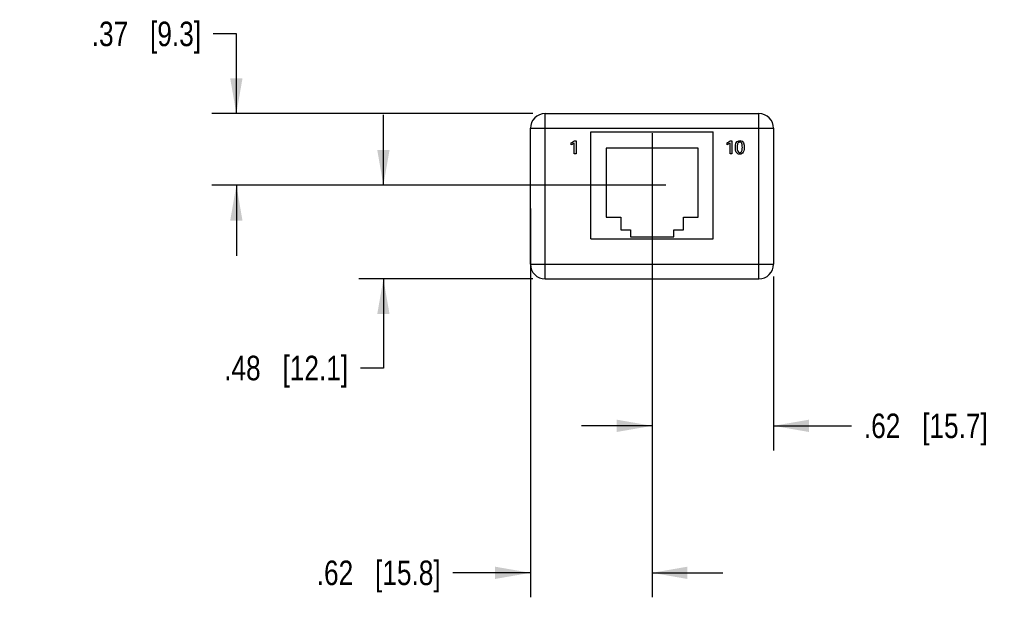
# Model space of a CAD drawing. Header units: inches. Extents: x 0 to 22, y 0 to 17.
# Tile 3 of 17: x 8.4 to 13.5, y 4.6 to 7.6. Entities that reach past the tile are written whole.
import ezdxf

# ---------------------------------------------------------------- set-up
doc = ezdxf.new("R2010")
doc.units = ezdxf.units.IN
doc.header["$LTSCALE"] = 1.21
doc.header["$MEASUREMENT"] = 0
doc.linetypes.add('CENTER', pattern=[0.6, 0.375, -0.075, 0.075, -0.075])
doc.layers.get('0').update_dxf_attribs({"linetype": 'CONTINUOUS'})
for name, color, linetype in [('02___PRT_ALL_AXES', 7, 'CONTINUOUS'), ('DATUMCURVES', 7, 'CONTINUOUS'), ('DIMENSIONS', 7, 'CONTINUOUS')]:
    doc.layers.add(name, color=color, linetype=linetype)
doc.styles.get("Standard").update_dxf_attribs({"font": 'txt', "width": 0.8})
doc.dimstyles.new('DIMSTYLE_1', dxfattribs={"dimtxt": 0.125, "dimasz": 0.18, "dimexe": 0.125, "dimexo": 0.0625, "dimgap": 0.0625, "dimtad": 0, "dimtih": 1, "dimtoh": 1, "dimzin": 4, "dimdsep": 46, "dimtxsty": 'STANDARD', "dimblk": '_FILLED', "dimblk1": '_FILLED', "dimblk2": '_FILLED', "dimcen": 0.09, "dimadec": 0, "dimazin": 0, "dimtp": 0.001, "dimtm": 0.001, "dimtfac": 1, "dimtofl": 0, "dimtmove": 0, "dimatfit": 3, "dimldrblk": '_FILLED', "dimfxl": 1, "dimtolj": 1, "dimtzin": 4, "dimarcsym": 0})

# ---------------------------------------------------------------- blocks, each defined once
blk = doc.blocks.new('_FILLED')
at = {"color": 0, "linetype": 'BYBLOCK'}
blk.add_solid([(0, 0), (-1, 0.174), (-1, -0.174)], dxfattribs=at)
blk = doc.blocks.new('*D2')
at = {"layer": 'DIMENSIONS', "color": 2, "linetype": 'CONTINUOUS'}
for p, q in [((11.6575, 6.7475), (11.6575, 4.6032)), ((11.037, 6.5872), (11.037, 4.6032)), ((11.037, 4.7282), (10.6415, 4.7282)), ((11.6575, 4.7282), (12.0175, 4.7282))]:
    blk.add_line(p, q, dxfattribs=at)
at = {"layer": 'DIMENSIONS', "color": 2, "linetype": 'CONTINUOUS', "xscale": 0.18, "yscale": 0.18, "zscale": 0.18}
blk.add_blockref('_FILLED', (11.037, 4.7282), dxfattribs=at)
at = {"layer": 'DIMENSIONS', "color": 2, "linetype": 'CONTINUOUS', "xscale": 0.18, "yscale": 0.18, "zscale": 0.18, "rotation": 180}
blk.add_blockref('_FILLED', (11.6575, 4.7282), dxfattribs=at)
at = {"layer": 'DIMENSIONS', "color": 2, "linetype": 'CONTINUOUS', "insert": (10.579, 4.7907), "char_height": 0.125, "width": 1.025, "attachment_point": 3, "line_spacing_factor": 0.9}
blk.add_mtext('.62{\\Ftxt.shx;\\W1.000000;\\H0.125000; }[15.8]', dxfattribs=at)
blk = doc.blocks.new('*D3')
at = {"layer": 'DIMENSIONS', "color": 2, "linetype": 'CONTINUOUS'}
for p, q in [((11.6575, 6.7647), (11.6575, 5.3532)), ((12.277, 6.2407), (12.277, 5.3532)), ((11.6575, 5.4782), (11.2975, 5.4782)), ((12.277, 5.4782), (12.6751, 5.4782))]:
    blk.add_line(p, q, dxfattribs=at)
at = {"layer": 'DIMENSIONS', "color": 2, "linetype": 'CONTINUOUS', "xscale": 0.18, "yscale": 0.18, "zscale": 0.18}
blk.add_blockref('_FILLED', (11.6575, 5.4782), dxfattribs=at)
at = {"layer": 'DIMENSIONS', "color": 2, "linetype": 'CONTINUOUS', "xscale": 0.18, "yscale": 0.18, "zscale": 0.18, "rotation": 180}
blk.add_blockref('_FILLED', (12.277, 5.4782), dxfattribs=at)
at = {"layer": 'DIMENSIONS', "color": 2, "linetype": 'CONTINUOUS', "insert": (12.7376, 5.5407), "char_height": 0.125, "width": 1.025, "attachment_point": 1, "line_spacing_factor": 0.9}
blk.add_mtext('.62{\\Ftxt.shx;\\W1.000000;\\H0.125000; }[15.7]', dxfattribs=at)
blk = doc.blocks.new('*D4')
at = {"layer": 'DIMENSIONS', "color": 2, "linetype": 'CONTINUOUS'}
for p, q in [((10.287, 6.7057), (10.287, 7.0657)), ((11.282, 6.7057), (10.162, 6.7057)), ((11.0495, 6.2282), (10.162, 6.2282)), ((10.287, 6.2282), (10.287, 5.7733)), ((10.287, 5.7733), (10.1695, 5.7733))]:
    blk.add_line(p, q, dxfattribs=at)
at = {"layer": 'DIMENSIONS', "color": 2, "linetype": 'CONTINUOUS', "xscale": 0.18, "yscale": 0.18, "zscale": 0.18}
for p, rotation in [((10.287, 6.7057), 270), ((10.287, 6.2282), 90)]:
    blk.add_blockref('_FILLED', p, dxfattribs=dict(at, rotation=rotation))
at = {"layer": 'DIMENSIONS', "color": 2, "linetype": 'CONTINUOUS', "insert": (10.107, 5.8358), "char_height": 0.125, "width": 1.025, "attachment_point": 3, "line_spacing_factor": 0.9}
blk.add_mtext('.48{\\Ftxt.shx;\\W1.000000;\\H0.125000; }[12.1]', dxfattribs=at)
blk = doc.blocks.new('*D5')
at = {"layer": 'DIMENSIONS', "color": 2, "linetype": 'CONTINUOUS'}
for p, q in [((9.537, 7.478), (9.4195, 7.478)), ((9.537, 7.0712), (9.537, 7.478)), ((11.0495, 7.0712), (9.412, 7.0712)), ((11.7269, 6.7057), (9.412, 6.7057)), ((9.537, 6.7057), (9.537, 6.3457))]:
    blk.add_line(p, q, dxfattribs=at)
at = {"layer": 'DIMENSIONS', "color": 2, "linetype": 'CONTINUOUS', "xscale": 0.18, "yscale": 0.18, "zscale": 0.18}
for p, rotation in [((9.537, 7.0712), 270), ((9.537, 6.7057), 90)]:
    blk.add_blockref('_FILLED', p, dxfattribs=dict(at, rotation=rotation))
at = {"layer": 'DIMENSIONS', "color": 2, "linetype": 'CONTINUOUS', "insert": (9.357, 7.5405), "char_height": 0.125, "width": 0.925, "attachment_point": 3, "line_spacing_factor": 0.9}
blk.add_mtext('.37{\\Ftxt.shx;\\W1.000000;\\H0.125000; }[9.3]', dxfattribs=at)

msp = doc.modelspace()

# ---------------------------------------------------------------- linework, layer by layer
at = {"color": 7, "linetype": 'CONTINUOUS'}
for p, q in [((11.112, 6.2282), (11.112, 7.0712)), ((11.112, 7.0712), (12.202, 7.0712)), ((12.202, 6.2282), (12.202, 7.0712)), ((11.037, 6.3032), (11.037, 6.9962)), ((11.037, 6.9962), (12.277, 6.9962)), ((12.277, 6.9962), (12.277, 6.3032)), ((11.3445, 6.4332), (11.3445, 6.9782)), ((11.3445, 6.9782), (11.9695, 6.9782)), ((11.9695, 6.4332), (11.9695, 6.9782)), ((11.4225, 6.8952), (11.4225, 6.5432)), ((11.8925, 6.8952), (11.4225, 6.8952)), ((11.8925, 6.5432), (11.8925, 6.8952)), ((11.4225, 6.5432), (11.4975, 6.5432)), ((11.4975, 6.5432), (11.4975, 6.4782)), ((11.8175, 6.5432), (11.8925, 6.5432)), ((11.8175, 6.4782), (11.8175, 6.5432)), ((11.4975, 6.4782), (11.5475, 6.4782)), ((11.5475, 6.4782), (11.5475, 6.4432)), ((11.7675, 6.4782), (11.8175, 6.4782)), ((11.7675, 6.4432), (11.7675, 6.4782)), ((11.3445, 6.4332), (11.9695, 6.4332)), ((11.5475, 6.4432), (11.7675, 6.4432)), ((11.037, 6.3032), (12.277, 6.3032)), ((11.112, 6.2282), (12.202, 6.2282))]:
    msp.add_line(p, q, dxfattribs=at)
for centre, start, end in [((11.112, 6.9962), 90, 180), ((12.202, 6.9962), 0, 90), ((11.112, 6.3032), 180, 270), ((12.202, 6.3032), 269.9333, 360)]:
    msp.add_arc(centre, 0.075, start, end, dxfattribs=at)
at = {"layer": '02___PRT_ALL_AXES', "color": 7, "linetype": 'CENTER'}
msp.add_line((11.657, 6.9712), (11.657, 6.1282), dxfattribs=at)
at = {"layer": 'DATUMCURVES', "color": 40, "linetype": 'CONTINUOUS'}
for p, q in [((11.2613, 6.9326), (11.27, 6.9326)), ((11.27, 6.9326), (11.27, 6.8653)), ((12.056, 6.9326), (12.0647, 6.9326)), ((12.0647, 6.9326), (12.0647, 6.8653)), ((11.245, 6.9122), (11.245, 6.922)), ((11.2607, 6.8653), (11.2607, 6.922)), ((12.0397, 6.9122), (12.0397, 6.922)), ((12.0554, 6.8653), (12.0554, 6.922)), ((11.27, 6.8653), (11.2607, 6.8653)), ((12.0647, 6.8653), (12.0554, 6.8653))]:
    msp.add_line(p, q, dxfattribs=at)
for points, knots in [([(11.245, 6.922), (11.2466, 6.9228), (11.2523, 6.926), (11.2577, 6.9295), (11.2613, 6.9326)], [0, 0, 0, 0, 0.274934, 1, 1, 1, 1]), ([(12.0397, 6.922), (12.0413, 6.9228), (12.047, 6.926), (12.0524, 6.9295), (12.056, 6.9326)], [0, 0, 0, 0, 0.274845, 1, 1, 1, 1]), ([(12.1047, 6.9261), (12.1033, 6.9261), (12.1005, 6.9257), (12.0965, 6.9231), (12.0932, 6.9173), (12.0915, 6.9081), (12.0913, 6.9017), (12.0913, 6.8986)], [0, 0, 0, 0, 0.125, 0.25, 0.5, 0.75, 1, 1, 1, 1]), ([(12.1045, 6.872), (12.1101, 6.872), (12.1167, 6.8794), (12.118, 6.8973), (12.1173, 6.9103), (12.1153, 6.919), (12.112, 6.9238), (12.1083, 6.9258), (12.1059, 6.9262), (12.1047, 6.9261)], [0, 0, 0, 0, 0.213797, 0.427593, 0.570695, 0.713797, 0.856898, 0.928449, 1, 1, 1, 1]), ([(12.1178, 6.8691), (12.1154, 6.8668), (12.1115, 6.8649), (12.1069, 6.864), (12.1039, 6.8639), (12.1011, 6.8641), (12.0971, 6.865), (12.0929, 6.8671), (12.089, 6.8707), (12.0871, 6.8736), (12.0864, 6.8751)], [0, 0, 0, 0, 0.126003, 0.189004, 0.252005, 0.345504, 0.439004, 0.626003, 0.813001, 1, 1, 1, 1])]:
    msp.add_open_spline(points, degree=3, knots=knots, dxfattribs=at)
for points in [[(12.082, 6.8982), (12.082, 6.9082), (12.0832, 6.9339), (12.1046, 6.9339)], [(12.1046, 6.9339), (12.1247, 6.9339), (12.1271, 6.9123), (12.1271, 6.8997)], [(11.2607, 6.922), (11.256, 6.918), (11.2506, 6.9149), (11.245, 6.9122)], [(12.0554, 6.922), (12.0506, 6.918), (12.0453, 6.9149), (12.0397, 6.9122)], [(12.0864, 6.8751), (12.0841, 6.8796), (12.082, 6.8861), (12.082, 6.8982)], [(12.0913, 6.8986), (12.0913, 6.8837), (12.0943, 6.872), (12.1045, 6.872)], [(12.1271, 6.8997), (12.1271, 6.8838), (12.1239, 6.8748), (12.1178, 6.8691)]]:
    msp.add_open_spline(points, degree=3, dxfattribs=at)

# ---------------------------------------------------------------- dimensions: what is measured, and where the dimension line sits
at = {"layer": 'DIMENSIONS', "color": 2, "linetype": 'CONTINUOUS'}
for base, p1, p2, angle, picture, middle in [((9.537, 6.7057), (11.112, 7.0712), (11.7894, 6.7057), 270, '*D5', (8.8945, 7.478)), ((10.287, 6.7057), (11.112, 6.2282), (11.3445, 6.7057), 90, '*D4', (9.5945, 5.7733)), ((11.037, 4.7282), (11.6575, 6.81), (11.037, 6.6497), 180, '*D2', (10.0665, 4.7282)), ((11.6575, 5.4782), (12.277, 6.3032), (11.6575, 6.8272), 180, '*D3', (13.2501, 5.4782))]:
    dim = msp.add_linear_dim(base=base, p1=p1, p2=p2, angle=angle, dimstyle='DIMSTYLE_1', dxfattribs=at)
    dim.commit()
    dim.dimension.update_dxf_attribs({"geometry": picture, "text_midpoint": middle, "dimtype": 160})

doc.saveas('drawing.dxf')
